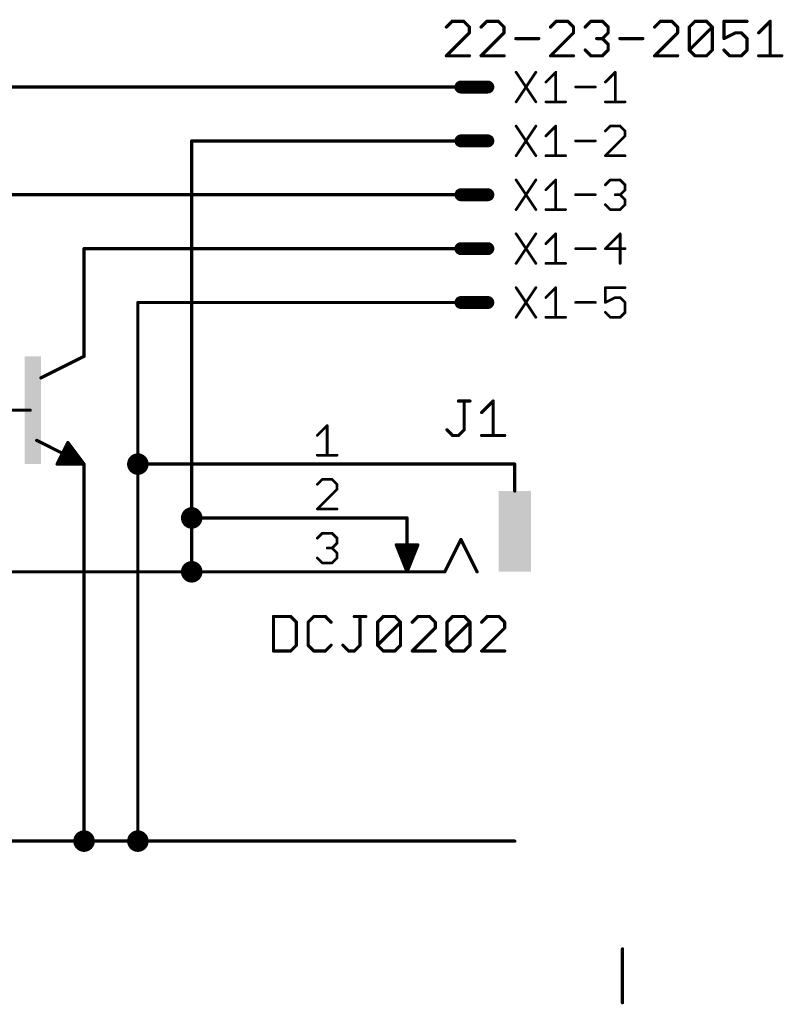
# Model space of a CAD drawing. Extents: x -195 to 102, y 51 to 111.
# Tile 15 of 15: x 66 to 102, y 51 to 97. Entities that reach past the tile are written whole.
import ezdxf

# ---------------------------------------------------------------- set-up
doc = ezdxf.new("R2010")
doc.units = 0
for name, color, linetype in [('91', 94, 'CONTINUOUS'), ('94', 14, 'CONTINUOUS'), ('95', 250, 'CONTINUOUS'), ('96', 250, 'CONTINUOUS')]:
    doc.layers.add(name, color=color, linetype=linetype)

# ---------------------------------------------------------------- blocks, each defined once
blk = doc.blocks.new('RECT')
blk.add_solid([(-0.5, -0.5), (0.5, -0.5), (-0.5, 0.5), (0.5, 0.5)])

msp = doc.modelspace()

# ---------------------------------------------------------------- linework, layer by layer
at = {"layer": '91', "const_width": 0.1524}
for points in [[(60.96, 93.98), (83.82, 93.98)], [(73.66, 73.66), (73.66, 91.44)], [(73.66, 91.44), (83.82, 91.44)], [(20.32, 88.9), (83.82, 88.9)], [(83.82, 86.36), (68.58, 86.36)], [(68.58, 86.36), (68.58, 83.82)], [(83.82, 83.82), (71.12, 83.82)], [(71.12, 83.82), (71.12, 76.2)], [(78.74, 76.2), (71.12, 76.2)], [(71.12, 76.2), (71.12, 58.42)], [(68.58, 73.66), (68.58, 58.42)], [(73.66, 71.12), (73.66, 73.66)], [(78.74, 73.66), (73.66, 73.66)], [(48.26, 71.12), (73.66, 71.12)], [(78.74, 71.12), (73.66, 71.12)], [(48.26, 58.42), (71.12, 58.42)], [(71.12, 58.42), (88.9, 58.42)], [(93.98, 50.8), (93.98, 53.34)]]:
    msp.add_lwpolyline(points, dxfattribs=at)
at = {"layer": '91'}
for points, const_width in [([(83.82, 93.9419, 1), (83.82, 94.0181)], 0.0762), ([(73.6981, 91.44, 1), (73.6219, 91.44)], 0.0762), ([(73.66, 91.4781, 1), (73.66, 91.4019)], 0.0762), ([(83.82, 91.4019, 1), (83.82, 91.4781)], 0.0762), ([(83.82, 88.8619, 1), (83.82, 88.9381)], 0.0762), ([(68.58, 86.3981, 1), (68.58, 86.3219)], 0.0762), ([(68.6181, 86.36, 1), (68.5419, 86.36)], 0.0762), ([(83.82, 86.3219, 1), (83.82, 86.3981)], 0.0762), ([(68.5419, 83.82, 1), (68.6181, 83.82)], 0.0762), ([(71.12, 83.8581, 1), (71.12, 83.7819)], 0.0762), ([(71.1581, 83.82, 1), (71.0819, 83.82)], 0.0762), ([(83.82, 83.7819, 1), (83.82, 83.8581)], 0.0762), ([(71.12, 75.946, 1), (71.12, 76.454, 1), (71.12, 75.946)], 0.508), ([(71.12, 76.2381, 1), (71.12, 76.1619)], 0.0762), ([(71.1581, 76.2, 1), (71.0819, 76.2)], 0.0762), ([(71.0819, 76.2, 1), (71.1581, 76.2)], 0.0762), ([(78.74, 76.1619, 1), (78.74, 76.2381)], 0.0762), ([(73.66, 73.406, 1), (73.66, 73.914, 1), (73.66, 73.406)], 0.508), ([(68.6181, 73.66, 1), (68.5419, 73.66)], 0.0762), ([(73.6981, 73.66, 1), (73.6219, 73.66)], 0.0762), ([(73.66, 73.6981, 1), (73.66, 73.6219)], 0.0762), ([(73.6219, 73.66, 1), (73.6981, 73.66)], 0.0762), ([(78.74, 73.6219, 1), (78.74, 73.6981)], 0.0762), ([(73.66, 70.866, 1), (73.66, 71.374, 1), (73.66, 70.866)], 0.508), ([(73.66, 71.1581, 1), (73.66, 71.0819)], 0.0762), ([(73.6219, 71.12, 1), (73.6981, 71.12)], 0.0762), ([(73.66, 71.0819, 1), (73.66, 71.1581)], 0.0762), ([(78.74, 71.0819, 1), (78.74, 71.1581)], 0.0762), ([(68.58, 58.166, 1), (68.58, 58.674, 1), (68.58, 58.166)], 0.508), ([(71.12, 58.166, 1), (71.12, 58.674, 1), (71.12, 58.166)], 0.508), ([(68.5419, 58.42, 1), (68.6181, 58.42)], 0.0762), ([(71.12, 58.4581, 1), (71.12, 58.3819)], 0.0762), ([(71.0819, 58.42, 1), (71.1581, 58.42)], 0.0762), ([(71.12, 58.3819, 1), (71.12, 58.4581)], 0.0762), ([(88.9, 58.3819, 1), (88.9, 58.4581)], 0.0762), ([(94.0181, 53.34, 1), (93.9419, 53.34)], 0.0762), ([(93.9419, 50.8, 1), (94.0181, 50.8)], 0.0762)]:
    msp.add_lwpolyline(points, format="xyb", dxfattribs=dict(at, const_width=const_width))
at = {"layer": '94'}
for points, const_width in [([(87.63, 93.98), (86.36, 93.98)], 0.6096), ([(83.82, 93.98), (86.36, 93.98)], 0.1524), ([(83.82, 91.44), (86.36, 91.44)], 0.1524), ([(87.63, 91.44), (86.36, 91.44)], 0.6096), ([(87.63, 88.9), (86.36, 88.9)], 0.6096), ([(83.82, 88.9), (86.36, 88.9)], 0.1524), ([(83.82, 86.36), (86.36, 86.36)], 0.1524), ([(87.63, 86.36), (86.36, 86.36)], 0.6096), ([(87.63, 83.82), (86.36, 83.82)], 0.6096), ([(68.58, 83.82), (68.58, 81.28)], 0.1524), ([(83.82, 83.82), (86.36, 83.82)], 0.1524), ([(68.58, 81.28), (66.548, 80.264)], 0.1524), ([(63.5, 78.74), (66.04, 78.74)], 0.1524), ([(67.58, 76.7), (66.348, 77.316)], 0.1524), ([(67.31, 76.2), (67.818, 77.216)], 0.1524), ([(67.818, 76.962), (67.564, 76.454)], 0.254), ([(68.326, 76.327), (67.818, 76.962)], 0.254), ([(67.818, 77.216), (68.58, 76.2)], 0.1524), ([(67.945, 76.454), (67.818, 76.708)], 0.254), ([(68.58, 76.2), (67.31, 76.2)], 0.1524), ([(67.564, 76.454), (67.945, 76.454)], 0.254), ([(67.564, 76.327), (68.326, 76.327)], 0.254), ([(68.58, 73.66), (68.58, 76.2)], 0.1524), ([(78.74, 76.2), (81.28, 76.2)], 0.1524), ([(81.28, 76.2), (88.9, 76.2)], 0.1524), ([(88.9, 76.2), (88.9, 74.93)], 0.1524), ([(78.74, 73.66), (81.28, 73.66)], 0.1524), ([(81.28, 73.66), (83.82, 73.66)], 0.1524), ([(83.82, 73.66), (83.82, 71.12)], 0.1524), ([(84.328, 72.39), (83.312, 72.39)], 0.1524), ([(83.312, 72.39), (83.82, 71.12)], 0.1524), ([(83.82, 71.12), (84.328, 72.39)], 0.1524), ([(85.598, 71.12), (86.36, 72.644)], 0.1524), ([(86.36, 72.644), (87.122, 71.12)], 0.1524), ([(84.2874, 72.2884), (83.3526, 72.2884)], 0.1524), ([(84.2264, 72.136), (83.4136, 72.136)], 0.1524), ([(84.1654, 71.9836), (83.4746, 71.9836)], 0.1524), ([(84.1045, 71.8312), (83.5355, 71.8312)], 0.1524), ([(84.0435, 71.6788), (83.5965, 71.6788)], 0.1524), ([(83.9826, 71.5264), (83.6574, 71.5264)], 0.1524), ([(78.74, 71.12), (81.28, 71.12)], 0.1524), ([(81.28, 71.12), (83.82, 71.12)], 0.1524), ([(83.9216, 71.374), (83.7184, 71.374)], 0.1524), ([(83.8606, 71.2216), (83.7794, 71.2216)], 0.1524), ([(83.82, 71.12), (85.598, 71.12)], 0.1524)]:
    msp.add_lwpolyline(points, dxfattribs=dict(at, const_width=const_width))
for points, const_width in [([(86.36, 94.1324, 1), (86.36, 93.8276)], 0.3048), ([(87.63, 93.8276, 1), (87.63, 94.1324)], 0.3048), ([(83.82, 94.0181, 1), (83.82, 93.9419)], 0.0762), ([(86.36, 93.9419, 1), (86.36, 94.0181)], 0.0762), ([(83.82, 91.4781, 1), (83.82, 91.4019)], 0.0762), ([(86.36, 91.5924, 1), (86.36, 91.2876)], 0.3048), ([(86.36, 91.4019, 1), (86.36, 91.4781)], 0.0762), ([(87.63, 91.2876, 1), (87.63, 91.5924)], 0.3048), ([(86.36, 89.0524, 1), (86.36, 88.7476)], 0.3048), ([(87.63, 88.7476, 1), (87.63, 89.0524)], 0.3048), ([(83.82, 88.9381, 1), (83.82, 88.8619)], 0.0762), ([(86.36, 88.8619, 1), (86.36, 88.9381)], 0.0762), ([(83.82, 86.3981, 1), (83.82, 86.3219)], 0.0762), ([(86.36, 86.5124, 1), (86.36, 86.2076)], 0.3048), ([(86.36, 86.3219, 1), (86.36, 86.3981)], 0.0762), ([(87.63, 86.2076, 1), (87.63, 86.5124)], 0.3048), ([(86.36, 83.9724, 1), (86.36, 83.6676)], 0.3048), ([(87.63, 83.6676, 1), (87.63, 83.9724)], 0.3048), ([(68.6181, 83.82, 1), (68.5419, 83.82)], 0.0762), ([(83.82, 83.8581, 1), (83.82, 83.7819)], 0.0762), ([(86.36, 83.7819, 1), (86.36, 83.8581)], 0.0762), ([(68.5419, 81.28, 1), (68.6181, 81.28)], 0.0762), ([(68.597, 81.2459, 1), (68.563, 81.3141)], 0.0762), ([(66.531, 80.2981, 1), (66.565, 80.2299)], 0.0762), ([(66.04, 78.7019, 1), (66.04, 78.7781)], 0.0762), ([(66.365, 77.3501, 1), (66.331, 77.2819)], 0.0762), ([(67.8676, 77.0017, 1), (67.7684, 76.9223)], 0.127), ([(67.8748, 76.9336, 1), (67.7612, 76.9904)], 0.127), ([(67.8485, 77.2389, 1), (67.7875, 77.1931)], 0.0762), ([(67.8521, 77.199, 1), (67.7839, 77.233)], 0.0762), ([(67.563, 76.6659, 1), (67.597, 76.7341)], 0.0762), ([(67.8748, 76.7364, 1), (67.7612, 76.6796)], 0.127), ([(67.31, 76.2381, 1), (67.31, 76.1619)], 0.0762), ([(67.2759, 76.217, 1), (67.3441, 76.183)], 0.0762), ([(67.564, 76.5175, 1), (67.564, 76.3905)], 0.127), ([(67.5072, 76.4824, 1), (67.6208, 76.4256)], 0.127), ([(67.564, 76.3905, 1), (67.564, 76.2635)], 0.127), ([(67.8882, 76.4256, 1), (68.0018, 76.4824)], 0.127), ([(67.945, 76.3905, 1), (67.945, 76.5175)], 0.127), ([(68.2764, 76.2873, 1), (68.3756, 76.3667)], 0.127), ([(68.326, 76.2635, 1), (68.326, 76.3905)], 0.127), ([(68.6181, 76.2, 1), (68.5419, 76.2)], 0.0762), ([(68.5495, 76.1771, 1), (68.6105, 76.2229)], 0.0762), ([(68.58, 76.1619, 1), (68.58, 76.2381)], 0.0762), ([(78.74, 76.2381, 1), (78.74, 76.1619)], 0.0762), ([(81.28, 76.2381, 1), (81.28, 76.1619)], 0.0762), ([(81.28, 76.1619, 1), (81.28, 76.2381)], 0.0762), ([(88.9381, 76.2, 1), (88.8619, 76.2)], 0.0762), ([(88.9, 76.1619, 1), (88.9, 76.2381)], 0.0762), ([(88.8619, 74.93, 1), (88.9381, 74.93)], 0.0762), ([(68.5419, 73.66, 1), (68.6181, 73.66)], 0.0762), ([(78.74, 73.6981, 1), (78.74, 73.6219)], 0.0762), ([(81.28, 73.6981, 1), (81.28, 73.6219)], 0.0762), ([(81.28, 73.6219, 1), (81.28, 73.6981)], 0.0762), ([(83.8581, 73.66, 1), (83.7819, 73.66)], 0.0762), ([(83.82, 73.6219, 1), (83.82, 73.6981)], 0.0762), ([(83.312, 72.4281, 1), (83.312, 72.3519)], 0.0762), ([(83.3474, 72.4041, 1), (83.2766, 72.3759)], 0.0762), ([(84.3634, 72.3759, 1), (84.2926, 72.4041)], 0.0762), ([(84.328, 72.3519, 1), (84.328, 72.4281)], 0.0762), ([(86.3941, 72.661, 1), (86.3259, 72.627)], 0.0762), ([(86.3941, 72.627, 1), (86.3259, 72.661)], 0.0762), ([(83.3526, 72.3265, 1), (83.3526, 72.2503)], 0.0762), ([(83.4136, 72.1741, 1), (83.4136, 72.0979)], 0.0762), ([(83.4746, 72.0217, 1), (83.4746, 71.9455)], 0.0762), ([(84.1654, 71.9455, 1), (84.1654, 72.0217)], 0.0762), ([(84.2264, 72.0979, 1), (84.2264, 72.1741)], 0.0762), ([(84.2874, 72.2503, 1), (84.2874, 72.3265)], 0.0762), ([(83.5355, 71.8693, 1), (83.5355, 71.7931)], 0.0762), ([(83.5965, 71.7169, 1), (83.5965, 71.6407)], 0.0762), ([(83.6574, 71.5645, 1), (83.6574, 71.4883)], 0.0762), ([(83.9826, 71.4883, 1), (83.9826, 71.5645)], 0.0762), ([(84.0435, 71.6407, 1), (84.0435, 71.7169)], 0.0762), ([(84.1045, 71.7931, 1), (84.1045, 71.8693)], 0.0762), ([(78.74, 71.1581, 1), (78.74, 71.0819)], 0.0762), ([(81.28, 71.1581, 1), (81.28, 71.0819)], 0.0762), ([(81.28, 71.0819, 1), (81.28, 71.1581)], 0.0762), ([(83.7184, 71.4121, 1), (83.7184, 71.3359)], 0.0762), ([(83.7794, 71.2597, 1), (83.7794, 71.1835)], 0.0762), ([(83.82, 71.1581, 1), (83.82, 71.0819)], 0.0762), ([(83.7846, 71.1341, 1), (83.8554, 71.1059)], 0.0762), ([(83.7819, 71.12, 1), (83.8581, 71.12)], 0.0762), ([(83.7846, 71.1059, 1), (83.8554, 71.1341)], 0.0762), ([(83.82, 71.0819, 1), (83.82, 71.1581)], 0.0762), ([(83.8606, 71.1835, 1), (83.8606, 71.2597)], 0.0762), ([(83.9216, 71.3359, 1), (83.9216, 71.4121)], 0.0762), ([(85.5639, 71.137, 1), (85.6321, 71.103)], 0.0762), ([(85.598, 71.0819, 1), (85.598, 71.1581)], 0.0762), ([(87.0879, 71.103, 1), (87.1561, 71.137)], 0.0762)]:
    msp.add_lwpolyline(points, format="xyb", dxfattribs=dict(at, const_width=const_width))
at = {"layer": '95'}
for points, const_width in [([(88.9635, 94.6797), (89.8956, 93.2815)], 0.127), ([(89.8956, 94.6797), (88.9635, 93.2815)], 0.127), ([(90.3668, 94.2136), (90.8328, 94.6797)], 0.127), ([(90.8328, 94.6797), (90.8328, 93.2815)], 0.127), ([(93.1733, 94.2136), (93.6394, 94.6797)], 0.127), ([(93.6394, 94.6797), (93.6394, 93.2815)], 0.127), ([(91.7701, 93.9806), (92.7022, 93.9806)], 0.127), ([(90.3668, 93.2815), (91.2989, 93.2815)], 0.127), ([(93.1733, 93.2815), (94.1055, 93.2815)], 0.127), ([(88.9635, 92.1397), (89.8956, 90.7415)], 0.127), ([(89.8956, 92.1397), (88.9635, 90.7415)], 0.127), ([(90.3668, 91.6736), (90.8328, 92.1397)], 0.127), ([(90.8328, 92.1397), (90.8328, 90.7415)], 0.127), ([(93.4064, 92.1397), (93.1733, 91.9067)], 0.127), ([(93.8724, 92.1397), (93.4064, 92.1397)], 0.127), ([(94.1055, 91.9067), (93.8724, 92.1397)], 0.127), ([(94.1055, 91.6736), (94.1055, 91.9067)], 0.127), ([(91.7701, 91.4406), (92.7022, 91.4406)], 0.127), ([(93.1733, 90.7415), (94.1055, 91.6736)], 0.127), ([(90.3668, 90.7415), (91.2989, 90.7415)], 0.127), ([(94.1055, 90.7415), (93.1733, 90.7415)], 0.127), ([(88.9635, 89.5997), (89.8956, 88.2015)], 0.127), ([(89.8956, 89.5997), (88.9635, 88.2015)], 0.127), ([(90.3668, 89.1336), (90.8328, 89.5997)], 0.127), ([(90.8328, 89.5997), (90.8328, 88.2015)], 0.127), ([(93.1733, 89.3667), (93.4064, 89.5997)], 0.127), ([(93.4064, 89.5997), (93.8724, 89.5997)], 0.127), ([(93.8724, 89.5997), (94.1055, 89.3667)], 0.127), ([(94.1055, 89.1336), (93.8724, 88.9006)], 0.127), ([(94.1055, 89.3667), (94.1055, 89.1336)], 0.127), ([(91.7701, 88.9006), (92.7022, 88.9006)], 0.127), ([(93.8724, 88.9006), (93.6394, 88.9006)], 0.127), ([(93.8724, 88.9006), (94.1055, 88.6676)], 0.127), ([(94.1055, 88.6676), (94.1055, 88.4345)], 0.127), ([(90.3668, 88.2015), (91.2989, 88.2015)], 0.127), ([(93.4064, 88.2015), (93.1733, 88.4345)], 0.127), ([(93.8724, 88.2015), (93.4064, 88.2015)], 0.127), ([(94.1055, 88.4345), (93.8724, 88.2015)], 0.127), ([(88.9635, 87.0597), (89.8956, 85.6615)], 0.127), ([(89.8956, 87.0597), (88.9635, 85.6615)], 0.127), ([(90.3668, 86.5936), (90.8328, 87.0597)], 0.127), ([(90.8328, 87.0597), (90.8328, 85.6615)], 0.127), ([(93.8724, 87.0597), (93.1733, 86.3606)], 0.127), ([(93.8724, 85.6615), (93.8724, 87.0597)], 0.127), ([(91.7701, 86.3606), (92.7022, 86.3606)], 0.127), ([(93.1733, 86.3606), (94.1055, 86.3606)], 0.127), ([(90.3668, 85.6615), (91.2989, 85.6615)], 0.127), ([(88.9635, 84.5197), (89.8956, 83.1215)], 0.127), ([(89.8956, 84.5197), (88.9635, 83.1215)], 0.127), ([(90.3668, 84.0536), (90.8328, 84.5197)], 0.127), ([(90.8328, 84.5197), (90.8328, 83.1215)], 0.127), ([(94.1055, 84.5197), (93.1733, 84.5197)], 0.127), ([(93.1733, 84.5197), (93.1733, 83.8206)], 0.127), ([(93.1733, 83.8206), (93.6394, 84.0536)], 0.127), ([(93.6394, 84.0536), (93.8724, 84.0536)], 0.127), ([(93.8724, 84.0536), (94.1055, 83.8206)], 0.127), ([(91.7701, 83.8206), (92.7022, 83.8206)], 0.127), ([(94.1055, 83.8206), (94.1055, 83.3545)], 0.127), ([(90.3668, 83.1215), (91.2989, 83.1215)], 0.127), ([(93.4064, 83.1215), (93.1733, 83.3545)], 0.127), ([(93.8724, 83.1215), (93.4064, 83.1215)], 0.127), ([(94.1055, 83.3545), (93.8724, 83.1215)], 0.127), ([(86.2442, 79.1732), (86.7865, 79.1732)], 0.1524), ([(86.5154, 77.8174), (86.5154, 79.1732)], 0.1524), ([(87.339, 78.6309), (87.8814, 79.1732)], 0.1524), ([(87.8814, 79.1732), (87.8814, 77.5462)], 0.1524), ([(79.5846, 77.5512), (80.0507, 78.0173)], 0.127), ([(80.0507, 78.0173), (80.0507, 76.6191)], 0.127), ([(85.7019, 77.8174), (85.973, 77.5462)], 0.1524), ([(85.973, 77.5462), (86.2442, 77.5462)], 0.1524), ([(86.2442, 77.5462), (86.5154, 77.8174)], 0.1524), ([(87.339, 77.5462), (88.4237, 77.5462)], 0.1524), ([(79.5846, 76.6191), (80.5168, 76.6191)], 0.127), ([(79.8177, 75.4773), (79.5846, 75.2443)], 0.127), ([(80.2837, 75.4773), (79.8177, 75.4773)], 0.127), ([(80.5168, 75.2443), (80.2837, 75.4773)], 0.127), ([(80.5168, 75.0112), (80.5168, 75.2443)], 0.127), ([(79.5846, 74.0791), (80.5168, 75.0112)], 0.127), ([(80.5168, 74.0791), (79.5846, 74.0791)], 0.127), ([(79.5846, 72.7043), (79.8177, 72.9373)], 0.127), ([(79.8177, 72.9373), (80.2837, 72.9373)], 0.127), ([(80.2837, 72.9373), (80.5168, 72.7043)], 0.127), ([(80.5168, 72.4712), (80.2837, 72.2382)], 0.127), ([(80.5168, 72.7043), (80.5168, 72.4712)], 0.127), ([(80.2837, 72.2382), (80.0507, 72.2382)], 0.127), ([(80.2837, 72.2382), (80.5168, 72.0052)], 0.127), ([(80.5168, 72.0052), (80.5168, 71.7721)], 0.127), ([(79.8177, 71.5391), (79.5846, 71.7721)], 0.127), ([(80.2837, 71.5391), (79.8177, 71.5391)], 0.127), ([(80.5168, 71.7721), (80.2837, 71.5391)], 0.127)]:
    msp.add_lwpolyline(points, dxfattribs=dict(at, const_width=const_width))
for points, const_width in [([(88.9899, 94.6973, 1), (88.9371, 94.6621)], 0.0635), ([(89.922, 94.6621, 1), (89.8692, 94.6973)], 0.0635), ([(90.8646, 94.6797, 1), (90.8011, 94.6797)], 0.0635), ([(90.8553, 94.6572, 1), (90.8104, 94.7021)], 0.0635), ([(93.6711, 94.6797, 1), (93.6076, 94.6797)], 0.0635), ([(93.6618, 94.6572, 1), (93.6169, 94.7021)], 0.0635), ([(90.3443, 94.2361, 1), (90.3892, 94.1912)], 0.0635), ([(93.1509, 94.2361, 1), (93.1958, 94.1912)], 0.0635), ([(91.7701, 94.0123, 1), (91.7701, 93.9488)], 0.0635), ([(92.7022, 93.9488, 1), (92.7022, 94.0123)], 0.0635), ([(88.9371, 93.2991, 1), (88.9899, 93.2639)], 0.0635), ([(89.8692, 93.2639, 1), (89.922, 93.2991)], 0.0635), ([(90.3668, 93.3133, 1), (90.3668, 93.2498)], 0.0635), ([(91.2989, 93.2498, 1), (91.2989, 93.3133)], 0.0635), ([(93.1733, 93.3133, 1), (93.1733, 93.2498)], 0.0635), ([(94.1055, 93.2498, 1), (94.1055, 93.3133)], 0.0635), ([(90.8011, 93.2815, 1), (90.8646, 93.2815)], 0.0635), ([(93.6076, 93.2815, 1), (93.6711, 93.2815)], 0.0635), ([(88.9899, 92.1573, 1), (88.9371, 92.1221)], 0.0635), ([(89.922, 92.1221, 1), (89.8692, 92.1573)], 0.0635), ([(90.8646, 92.1397, 1), (90.8011, 92.1397)], 0.0635), ([(90.8553, 92.1172, 1), (90.8104, 92.1621)], 0.0635), ([(93.1509, 91.9291, 1), (93.1958, 91.8842)], 0.0635), ([(93.4064, 92.1714, 1), (93.4064, 92.1079)], 0.0635), ([(93.4288, 92.1172, 1), (93.3839, 92.1621)], 0.0635), ([(93.8949, 92.1621, 1), (93.85, 92.1172)], 0.0635), ([(93.8724, 92.1079, 1), (93.8724, 92.1714)], 0.0635), ([(94.1372, 91.9067, 1), (94.0737, 91.9067)], 0.0635), ([(94.083, 91.8842, 1), (94.1279, 91.9291)], 0.0635), ([(90.3443, 91.6961, 1), (90.3892, 91.6512)], 0.0635), ([(91.7701, 91.4723, 1), (91.7701, 91.4088)], 0.0635), ([(92.7022, 91.4088, 1), (92.7022, 91.4723)], 0.0635), ([(94.0737, 91.6736, 1), (94.1372, 91.6736)], 0.0635), ([(94.1279, 91.6512, 1), (94.083, 91.6961)], 0.0635), ([(88.9371, 90.7591, 1), (88.9899, 90.7239)], 0.0635), ([(89.8692, 90.7239, 1), (89.922, 90.7591)], 0.0635), ([(90.3668, 90.7733, 1), (90.3668, 90.7097)], 0.0635), ([(90.8011, 90.7415, 1), (90.8646, 90.7415)], 0.0635), ([(91.2989, 90.7097, 1), (91.2989, 90.7733)], 0.0635), ([(93.1733, 90.7733, 1), (93.1733, 90.7097)], 0.0635), ([(93.1509, 90.764, 1), (93.1958, 90.719)], 0.0635), ([(94.1055, 90.7097, 1), (94.1055, 90.7733)], 0.0635), ([(88.9899, 89.6173, 1), (88.9371, 89.5821)], 0.0635), ([(89.922, 89.5821, 1), (89.8692, 89.6173)], 0.0635), ([(90.8646, 89.5997, 1), (90.8011, 89.5997)], 0.0635), ([(90.8553, 89.5772, 1), (90.8104, 89.6221)], 0.0635), ([(93.4064, 89.6314, 1), (93.4064, 89.5679)], 0.0635), ([(93.4288, 89.5772, 1), (93.3839, 89.6221)], 0.0635), ([(93.8949, 89.6221, 1), (93.85, 89.5772)], 0.0635), ([(93.8724, 89.5679, 1), (93.8724, 89.6314)], 0.0635), ([(90.3443, 89.1561, 1), (90.3892, 89.1112)], 0.0635), ([(93.1509, 89.3891, 1), (93.1958, 89.3442)], 0.0635), ([(94.1372, 89.3667, 1), (94.0737, 89.3667)], 0.0635), ([(94.0737, 89.1336, 1), (94.1372, 89.1336)], 0.0635), ([(94.083, 89.3442, 1), (94.1279, 89.3891)], 0.0635), ([(94.1279, 89.1112, 1), (94.083, 89.1561)], 0.0635), ([(91.7701, 88.9323, 1), (91.7701, 88.8688)], 0.0635), ([(92.7022, 88.8688, 1), (92.7022, 88.9323)], 0.0635), ([(93.6394, 88.9323, 1), (93.6394, 88.8688)], 0.0635), ([(93.8949, 88.923, 1), (93.85, 88.8781)], 0.0635), ([(93.85, 88.923, 1), (93.8949, 88.8781)], 0.0635), ([(93.8724, 88.8688, 1), (93.8724, 88.9323)], 0.0635), ([(94.1372, 88.6676, 1), (94.0737, 88.6676)], 0.0635), ([(94.083, 88.6451, 1), (94.1279, 88.69)], 0.0635), ([(88.9371, 88.2191, 1), (88.9899, 88.1839)], 0.0635), ([(89.8692, 88.1839, 1), (89.922, 88.2191)], 0.0635), ([(90.3668, 88.2333, 1), (90.3668, 88.1698)], 0.0635), ([(90.8011, 88.2015, 1), (90.8646, 88.2015)], 0.0635), ([(91.2989, 88.1698, 1), (91.2989, 88.2333)], 0.0635), ([(93.1958, 88.457, 1), (93.1509, 88.4121)], 0.0635), ([(93.4064, 88.2333, 1), (93.4064, 88.1698)], 0.0635), ([(93.3839, 88.179, 1), (93.4288, 88.224)], 0.0635), ([(93.85, 88.224, 1), (93.8949, 88.179)], 0.0635), ([(93.8724, 88.1698, 1), (93.8724, 88.2333)], 0.0635), ([(94.0737, 88.4345, 1), (94.1372, 88.4345)], 0.0635), ([(94.1279, 88.4121, 1), (94.083, 88.457)], 0.0635), ([(88.9899, 87.0773, 1), (88.9371, 87.0421)], 0.0635), ([(89.922, 87.0421, 1), (89.8692, 87.0773)], 0.0635), ([(90.8646, 87.0597, 1), (90.8011, 87.0597)], 0.0635), ([(90.8553, 87.0372, 1), (90.8104, 87.0821)], 0.0635), ([(93.9042, 87.0597, 1), (93.8407, 87.0597)], 0.0635), ([(93.8949, 87.0372, 1), (93.85, 87.0821)], 0.0635), ([(90.3443, 86.6161, 1), (90.3892, 86.5712)], 0.0635), ([(91.7701, 86.3923, 1), (91.7701, 86.3288)], 0.0635), ([(92.7022, 86.3288, 1), (92.7022, 86.3923)], 0.0635), ([(93.1733, 86.3923, 1), (93.1733, 86.3288)], 0.0635), ([(93.1509, 86.383, 1), (93.1958, 86.3381)], 0.0635), ([(94.1055, 86.3288, 1), (94.1055, 86.3923)], 0.0635), ([(88.9371, 85.6791, 1), (88.9899, 85.6439)], 0.0635), ([(89.8692, 85.6439, 1), (89.922, 85.6791)], 0.0635), ([(90.3668, 85.6933, 1), (90.3668, 85.6298)], 0.0635), ([(90.8011, 85.6615, 1), (90.8646, 85.6615)], 0.0635), ([(91.2989, 85.6298, 1), (91.2989, 85.6933)], 0.0635), ([(93.8407, 85.6615, 1), (93.9042, 85.6615)], 0.0635), ([(88.9899, 84.5373, 1), (88.9371, 84.5021)], 0.0635), ([(89.922, 84.5021, 1), (89.8692, 84.5373)], 0.0635), ([(90.8646, 84.5197, 1), (90.8011, 84.5197)], 0.0635), ([(90.8553, 84.4972, 1), (90.8104, 84.5421)], 0.0635), ([(93.1733, 84.5514, 1), (93.1733, 84.4879)], 0.0635), ([(93.2051, 84.5197, 1), (93.1416, 84.5197)], 0.0635), ([(94.1055, 84.4879, 1), (94.1055, 84.5514)], 0.0635), ([(90.3443, 84.0761, 1), (90.3892, 84.0312)], 0.0635), ([(93.6394, 84.0854, 1), (93.6394, 84.0219)], 0.0635), ([(93.6536, 84.0252, 1), (93.6252, 84.082)], 0.0635), ([(93.8949, 84.0761, 1), (93.85, 84.0312)], 0.0635), ([(93.8724, 84.0219, 1), (93.8724, 84.0854)], 0.0635), ([(91.7701, 83.8523, 1), (91.7701, 83.7888)], 0.0635), ([(92.7022, 83.7888, 1), (92.7022, 83.8523)], 0.0635), ([(93.1591, 83.849, 1), (93.1875, 83.7922)], 0.0635), ([(93.1416, 83.8206, 1), (93.2051, 83.8206)], 0.0635), ([(94.1372, 83.8206, 1), (94.0737, 83.8206)], 0.0635), ([(94.083, 83.7981, 1), (94.1279, 83.843)], 0.0635), ([(88.9371, 83.1391, 1), (88.9899, 83.1039)], 0.0635), ([(89.8692, 83.1039, 1), (89.922, 83.1391)], 0.0635), ([(90.3668, 83.1532, 1), (90.3668, 83.0897)], 0.0635), ([(90.8011, 83.1215, 1), (90.8646, 83.1215)], 0.0635), ([(91.2989, 83.0897, 1), (91.2989, 83.1532)], 0.0635), ([(93.1958, 83.377, 1), (93.1509, 83.3321)], 0.0635), ([(93.4064, 83.1532, 1), (93.4064, 83.0897)], 0.0635), ([(93.3839, 83.099, 1), (93.4288, 83.144)], 0.0635), ([(93.85, 83.144, 1), (93.8949, 83.099)], 0.0635), ([(93.8724, 83.0897, 1), (93.8724, 83.1532)], 0.0635), ([(94.0737, 83.3545, 1), (94.1372, 83.3545)], 0.0635), ([(94.1279, 83.3321, 1), (94.083, 83.377)], 0.0635), ([(86.2442, 79.2113, 1), (86.2442, 79.1351)], 0.0762), ([(86.5535, 79.1732, 1), (86.4773, 79.1732)], 0.0762), ([(86.7865, 79.1351, 1), (86.7865, 79.2113)], 0.0762), ([(87.9195, 79.1732, 1), (87.8433, 79.1732)], 0.0762), ([(87.9083, 79.1462, 1), (87.8544, 79.2001)], 0.0762), ([(87.3121, 78.6578, 1), (87.366, 78.6039)], 0.0762), ([(80.0824, 78.0173, 1), (80.0189, 78.0173)], 0.0635), ([(80.0731, 77.9948, 1), (80.0282, 78.0397)], 0.0635), ([(79.5622, 77.5737, 1), (79.6071, 77.5288)], 0.0635), ([(85.7288, 77.8443, 1), (85.6749, 77.7904)], 0.0762), ([(85.973, 77.5843, 1), (85.973, 77.5081)], 0.0762), ([(85.9461, 77.5193, 1), (86, 77.5731)], 0.0762), ([(86.2173, 77.5731, 1), (86.2712, 77.5193)], 0.0762), ([(86.2442, 77.5081, 1), (86.2442, 77.5843)], 0.0762), ([(86.4773, 77.8174, 1), (86.5535, 77.8174)], 0.0762), ([(86.5423, 77.7904, 1), (86.4884, 77.8443)], 0.0762), ([(87.339, 77.5843, 1), (87.339, 77.5081)], 0.0762), ([(87.8433, 77.5462, 1), (87.9195, 77.5462)], 0.0762), ([(88.4237, 77.5081, 1), (88.4237, 77.5843)], 0.0762), ([(79.5846, 76.6509, 1), (79.5846, 76.5874)], 0.0635), ([(80.0189, 76.6191, 1), (80.0824, 76.6191)], 0.0635), ([(80.5168, 76.5874, 1), (80.5168, 76.6509)], 0.0635), ([(79.5622, 75.2667, 1), (79.6071, 75.2218)], 0.0635), ([(79.8177, 75.509, 1), (79.8177, 75.4455)], 0.0635), ([(79.8401, 75.4548, 1), (79.7952, 75.4997)], 0.0635), ([(80.3062, 75.4997, 1), (80.2613, 75.4548)], 0.0635), ([(80.2837, 75.4455, 1), (80.2837, 75.509)], 0.0635), ([(80.5485, 75.2443, 1), (80.485, 75.2443)], 0.0635), ([(80.4943, 75.2218, 1), (80.5392, 75.2667)], 0.0635), ([(80.485, 75.0112, 1), (80.5485, 75.0112)], 0.0635), ([(80.5392, 74.9888, 1), (80.4943, 75.0337)], 0.0635), ([(79.5846, 74.1108, 1), (79.5846, 74.0473)], 0.0635), ([(79.5622, 74.1016, 1), (79.6071, 74.0566)], 0.0635), ([(80.5168, 74.0473, 1), (80.5168, 74.1108)], 0.0635), ([(79.8177, 72.969, 1), (79.8177, 72.9055)], 0.0635), ([(79.8401, 72.9148, 1), (79.7952, 72.9597)], 0.0635), ([(80.3062, 72.9597, 1), (80.2613, 72.9148)], 0.0635), ([(80.2837, 72.9055, 1), (80.2837, 72.969)], 0.0635), ([(79.5622, 72.7267, 1), (79.6071, 72.6818)], 0.0635), ([(80.5485, 72.7043, 1), (80.485, 72.7043)], 0.0635), ([(80.485, 72.4712, 1), (80.5485, 72.4712)], 0.0635), ([(80.4943, 72.6818, 1), (80.5392, 72.7267)], 0.0635), ([(80.5392, 72.4488, 1), (80.4943, 72.4937)], 0.0635), ([(80.0507, 72.2699, 1), (80.0507, 72.2064)], 0.0635), ([(80.3062, 72.2606, 1), (80.2613, 72.2157)], 0.0635), ([(80.2613, 72.2606, 1), (80.3062, 72.2157)], 0.0635), ([(80.2837, 72.2064, 1), (80.2837, 72.2699)], 0.0635), ([(80.5485, 72.0052, 1), (80.485, 72.0052)], 0.0635), ([(80.4943, 71.9827, 1), (80.5392, 72.0276)], 0.0635), ([(79.6071, 71.7946, 1), (79.5622, 71.7497)], 0.0635), ([(79.8177, 71.5709, 1), (79.8177, 71.5074)], 0.0635), ([(79.7952, 71.5166, 1), (79.8401, 71.5616)], 0.0635), ([(80.2613, 71.5616, 1), (80.3062, 71.5166)], 0.0635), ([(80.2837, 71.5074, 1), (80.2837, 71.5709)], 0.0635), ([(80.485, 71.7721, 1), (80.5485, 71.7721)], 0.0635), ([(80.5392, 71.7497, 1), (80.4943, 71.7946)], 0.0635)]:
    msp.add_lwpolyline(points, format="xyb", dxfattribs=dict(at, const_width=const_width))
at = {"layer": '96', "const_width": 0.1524}
for points in [[(85.9454, 97.0802), (85.6742, 96.809)], [(86.4877, 97.0802), (85.9454, 97.0802)], [(86.7589, 96.809), (86.4877, 97.0802)], [(87.5825, 97.0802), (87.3114, 96.809)], [(88.1249, 97.0802), (87.5825, 97.0802)], [(88.396, 96.809), (88.1249, 97.0802)], [(90.8568, 97.0802), (90.5857, 96.809)], [(91.3992, 97.0802), (90.8568, 97.0802)], [(91.6703, 96.809), (91.3992, 97.0802)], [(92.2228, 96.809), (92.494, 97.0802)], [(92.494, 97.0802), (93.0363, 97.0802)], [(93.0363, 97.0802), (93.3075, 96.809)], [(95.7683, 97.0802), (95.4971, 96.809)], [(96.3106, 97.0802), (95.7683, 97.0802)], [(96.5818, 96.809), (96.3106, 97.0802)], [(97.1343, 96.809), (97.4055, 97.0802)], [(97.4055, 97.0802), (97.9478, 97.0802)], [(97.9478, 97.0802), (98.219, 96.809)], [(99.8561, 97.0802), (98.7715, 97.0802)], [(98.7715, 97.0802), (98.7715, 96.2667)], [(100.4086, 96.5379), (100.9509, 97.0802)], [(100.9509, 97.0802), (100.9509, 95.4532)], [(85.6742, 95.4532), (86.7589, 96.5379)], [(86.7589, 96.5379), (86.7589, 96.809)], [(87.3114, 95.4532), (88.396, 96.5379)], [(88.396, 96.5379), (88.396, 96.809)], [(90.5857, 95.4532), (91.6703, 96.5379)], [(91.6703, 96.5379), (91.6703, 96.809)], [(93.3075, 96.5379), (93.0363, 96.2667)], [(93.3075, 96.809), (93.3075, 96.5379)], [(95.4971, 95.4532), (96.5818, 96.5379)], [(96.5818, 96.5379), (96.5818, 96.809)], [(97.1343, 95.7244), (97.1343, 96.809)], [(97.1343, 95.7244), (98.219, 96.809)], [(98.219, 96.809), (98.219, 95.7244)], [(98.7715, 96.2667), (99.3138, 96.5379)], [(99.3138, 96.5379), (99.5849, 96.5379)], [(99.5849, 96.5379), (99.8561, 96.2667)], [(88.9485, 96.2667), (90.0332, 96.2667)], [(93.0363, 96.2667), (92.7652, 96.2667)], [(93.0363, 96.2667), (93.3075, 95.9955)], [(93.86, 96.2667), (94.9446, 96.2667)], [(99.8561, 96.2667), (99.8561, 95.7244)], [(92.494, 95.4532), (92.2228, 95.7244)], [(93.3075, 95.7244), (93.0363, 95.4532)], [(93.3075, 95.9955), (93.3075, 95.7244)], [(97.4055, 95.4532), (97.1343, 95.7244)], [(98.219, 95.7244), (97.9478, 95.4532)], [(99.0426, 95.4532), (98.7715, 95.7244)], [(99.8561, 95.7244), (99.5849, 95.4532)], [(86.7589, 95.4532), (85.6742, 95.4532)], [(88.396, 95.4532), (87.3114, 95.4532)], [(91.6703, 95.4532), (90.5857, 95.4532)], [(93.0363, 95.4532), (92.494, 95.4532)], [(96.5818, 95.4532), (95.4971, 95.4532)], [(97.9478, 95.4532), (97.4055, 95.4532)], [(99.5849, 95.4532), (99.0426, 95.4532)], [(100.4086, 95.4532), (101.4933, 95.4532)], [(77.5161, 69.0132), (77.5161, 67.3862)], [(78.3296, 69.0132), (77.5161, 69.0132)], [(78.6007, 68.742), (78.3296, 69.0132)], [(78.6007, 67.6574), (78.6007, 68.742)], [(79.4244, 69.0132), (79.1532, 68.742)], [(79.1532, 68.742), (79.1532, 67.6574)], [(79.9667, 69.0132), (79.4244, 69.0132)], [(80.2379, 68.742), (79.9667, 69.0132)], [(81.3327, 69.0132), (81.8751, 69.0132)], [(81.6039, 67.6574), (81.6039, 69.0132)], [(82.4276, 68.742), (82.6987, 69.0132)], [(82.4276, 67.6574), (82.4276, 68.742)], [(82.4276, 67.6574), (83.5122, 68.742)], [(82.6987, 69.0132), (83.2411, 69.0132)], [(83.2411, 69.0132), (83.5122, 68.742)], [(83.5122, 68.742), (83.5122, 67.6574)], [(84.3359, 69.0132), (84.0647, 68.742)], [(84.8782, 69.0132), (84.3359, 69.0132)], [(85.1494, 68.742), (84.8782, 69.0132)], [(85.1494, 68.4709), (85.1494, 68.742)], [(85.7019, 68.742), (85.973, 69.0132)], [(85.7019, 67.6574), (85.7019, 68.742)], [(85.7019, 67.6574), (86.7865, 68.742)], [(85.973, 69.0132), (86.5154, 69.0132)], [(86.5154, 69.0132), (86.7865, 68.742)], [(86.7865, 68.742), (86.7865, 67.6574)], [(87.6102, 69.0132), (87.339, 68.742)], [(88.1525, 69.0132), (87.6102, 69.0132)], [(88.4237, 68.742), (88.1525, 69.0132)], [(88.4237, 68.4709), (88.4237, 68.742)], [(84.0647, 67.3862), (85.1494, 68.4709)], [(87.339, 67.3862), (88.4237, 68.4709)], [(77.5161, 67.3862), (78.3296, 67.3862)], [(78.3296, 67.3862), (78.6007, 67.6574)], [(79.1532, 67.6574), (79.4244, 67.3862)], [(79.4244, 67.3862), (79.9667, 67.3862)], [(79.9667, 67.3862), (80.2379, 67.6574)], [(80.7904, 67.6574), (81.0616, 67.3862)], [(81.0616, 67.3862), (81.3327, 67.3862)], [(81.3327, 67.3862), (81.6039, 67.6574)], [(82.6987, 67.3862), (82.4276, 67.6574)], [(83.2411, 67.3862), (82.6987, 67.3862)], [(83.5122, 67.6574), (83.2411, 67.3862)], [(85.1494, 67.3862), (84.0647, 67.3862)], [(85.973, 67.3862), (85.7019, 67.6574)], [(86.5154, 67.3862), (85.973, 67.3862)], [(86.7865, 67.6574), (86.5154, 67.3862)], [(88.4237, 67.3862), (87.339, 67.3862)]]:
    msp.add_lwpolyline(points, dxfattribs=at)
at = {"layer": '96', "const_width": 0.0762}
for points in [[(85.9454, 97.1183, 1), (85.9454, 97.0421)], [(85.9723, 97.0532, 1), (85.9184, 97.1071)], [(86.5146, 97.1071, 1), (86.4608, 97.0532)], [(86.4877, 97.0421, 1), (86.4877, 97.1183)], [(87.5825, 97.1183, 1), (87.5825, 97.0421)], [(87.6095, 97.0532, 1), (87.5556, 97.1071)], [(88.1518, 97.1071, 1), (88.0979, 97.0532)], [(88.1249, 97.0421, 1), (88.1249, 97.1183)], [(90.8568, 97.1183, 1), (90.8568, 97.0421)], [(90.8838, 97.0532, 1), (90.8299, 97.1071)], [(91.4261, 97.1071, 1), (91.3722, 97.0532)], [(91.3992, 97.0421, 1), (91.3992, 97.1183)], [(92.494, 97.1183, 1), (92.494, 97.0421)], [(92.5209, 97.0532, 1), (92.467, 97.1071)], [(93.0633, 97.1071, 1), (93.0094, 97.0532)], [(93.0363, 97.0421, 1), (93.0363, 97.1183)], [(95.7683, 97.1183, 1), (95.7683, 97.0421)], [(95.7952, 97.0532, 1), (95.7414, 97.1071)], [(96.3376, 97.1071, 1), (96.2837, 97.0532)], [(96.3106, 97.0421, 1), (96.3106, 97.1183)], [(97.4055, 97.1183, 1), (97.4055, 97.0421)], [(97.4324, 97.0532, 1), (97.3785, 97.1071)], [(97.9747, 97.1071, 1), (97.9208, 97.0532)], [(97.9478, 97.0421, 1), (97.9478, 97.1183)], [(98.7715, 97.1183, 1), (98.7715, 97.0421)], [(98.8096, 97.0802, 1), (98.7334, 97.0802)], [(99.8561, 97.0421, 1), (99.8561, 97.1183)], [(100.989, 97.0802, 1), (100.9128, 97.0802)], [(100.9779, 97.0532, 1), (100.924, 97.1071)], [(85.6473, 96.836, 1), (85.7011, 96.7821)], [(86.797, 96.809, 1), (86.7208, 96.809)], [(86.7319, 96.7821, 1), (86.7858, 96.836)], [(86.7858, 96.5109, 1), (86.7319, 96.5648)], [(87.2844, 96.836, 1), (87.3383, 96.7821)], [(88.4341, 96.809, 1), (88.3579, 96.809)], [(88.3691, 96.7821, 1), (88.423, 96.836)], [(88.423, 96.5109, 1), (88.3691, 96.5648)], [(90.5587, 96.836, 1), (90.6126, 96.7821)], [(91.7084, 96.809, 1), (91.6322, 96.809)], [(91.6434, 96.7821, 1), (91.6973, 96.836)], [(91.6973, 96.5109, 1), (91.6434, 96.5648)], [(92.1959, 96.836, 1), (92.2498, 96.7821)], [(93.3456, 96.809, 1), (93.2694, 96.809)], [(93.2805, 96.7821, 1), (93.3344, 96.836)], [(93.3344, 96.5109, 1), (93.2805, 96.5648)], [(95.4702, 96.836, 1), (95.5241, 96.7821)], [(96.6199, 96.809, 1), (96.5437, 96.809)], [(96.5549, 96.7821, 1), (96.6087, 96.836)], [(96.6087, 96.5109, 1), (96.5549, 96.5648)], [(97.1724, 96.809, 1), (97.0962, 96.809)], [(97.1074, 96.836, 1), (97.1612, 96.7821)], [(98.2571, 96.809, 1), (98.1809, 96.809)], [(98.2459, 96.7821, 1), (98.192, 96.836)], [(98.192, 96.7821, 1), (98.2459, 96.836)], [(99.3138, 96.576, 1), (99.3138, 96.4998)], [(99.3308, 96.5038, 1), (99.2967, 96.5719)], [(99.6119, 96.5648, 1), (99.558, 96.5109)], [(99.5849, 96.4998, 1), (99.5849, 96.576)], [(100.3817, 96.5648, 1), (100.4355, 96.5109)], [(86.7208, 96.5379, 1), (86.797, 96.5379)], [(88.3579, 96.5379, 1), (88.4341, 96.5379)], [(88.9485, 96.3048, 1), (88.9485, 96.2286)], [(90.0332, 96.2286, 1), (90.0332, 96.3048)], [(91.6322, 96.5379, 1), (91.7084, 96.5379)], [(92.7652, 96.3048, 1), (92.7652, 96.2286)], [(93.0633, 96.2936, 1), (93.0094, 96.2398)], [(93.0094, 96.2936, 1), (93.0633, 96.2398)], [(93.0363, 96.2286, 1), (93.0363, 96.3048)], [(93.2694, 96.5379, 1), (93.3456, 96.5379)], [(93.86, 96.3048, 1), (93.86, 96.2286)], [(94.9446, 96.2286, 1), (94.9446, 96.3048)], [(96.5437, 96.5379, 1), (96.6199, 96.5379)], [(98.7544, 96.3008, 1), (98.7885, 96.2326)], [(98.7334, 96.2667, 1), (98.8096, 96.2667)], [(99.8942, 96.2667, 1), (99.818, 96.2667)], [(99.8292, 96.2398, 1), (99.8831, 96.2936)], [(92.2498, 95.7513, 1), (92.1959, 95.6974)], [(93.3456, 95.9955, 1), (93.2694, 95.9955)], [(93.2694, 95.7244, 1), (93.3456, 95.7244)], [(93.2805, 95.9686, 1), (93.3344, 96.0225)], [(93.3344, 95.6974, 1), (93.2805, 95.7513)], [(97.1612, 95.7513, 1), (97.1074, 95.6974)], [(97.1074, 95.7513, 1), (97.1612, 95.6974)], [(97.0962, 95.7244, 1), (97.1724, 95.7244)], [(98.1809, 95.7244, 1), (98.2571, 95.7244)], [(98.2459, 95.6974, 1), (98.192, 95.7513)], [(98.7984, 95.7513, 1), (98.7445, 95.6974)], [(99.818, 95.7244, 1), (99.8942, 95.7244)], [(99.883, 95.6974, 1), (99.8292, 95.7513)], [(85.6742, 95.4913, 1), (85.6742, 95.4151)], [(85.6473, 95.4801, 1), (85.7011, 95.4263)], [(86.7589, 95.4151, 1), (86.7589, 95.4913)], [(87.3114, 95.4913, 1), (87.3114, 95.4151)], [(87.2844, 95.4801, 1), (87.3383, 95.4263)], [(88.396, 95.4151, 1), (88.396, 95.4913)], [(90.5857, 95.4913, 1), (90.5857, 95.4151)], [(90.5587, 95.4801, 1), (90.6126, 95.4263)], [(91.6703, 95.4151, 1), (91.6703, 95.4913)], [(92.494, 95.4913, 1), (92.494, 95.4151)], [(92.467, 95.4263, 1), (92.5209, 95.4801)], [(93.0094, 95.4801, 1), (93.0633, 95.4263)], [(93.0363, 95.4151, 1), (93.0363, 95.4913)], [(95.4971, 95.4913, 1), (95.4971, 95.4151)], [(95.4702, 95.4801, 1), (95.5241, 95.4263)], [(96.5818, 95.4151, 1), (96.5818, 95.4913)], [(97.4055, 95.4913, 1), (97.4055, 95.4151)], [(97.3785, 95.4263, 1), (97.4324, 95.4801)], [(97.9208, 95.4801, 1), (97.9747, 95.4263)], [(97.9478, 95.4151, 1), (97.9478, 95.4913)], [(99.0426, 95.4913, 1), (99.0426, 95.4151)], [(99.0157, 95.4263, 1), (99.0696, 95.4801)], [(99.558, 95.4801, 1), (99.6119, 95.4263)], [(99.5849, 95.4151, 1), (99.5849, 95.4913)], [(100.4086, 95.4913, 1), (100.4086, 95.4151)], [(100.9128, 95.4532, 1), (100.989, 95.4532)], [(101.4933, 95.4151, 1), (101.4933, 95.4913)], [(77.5542, 69.0132, 1), (77.478, 69.0132)], [(77.5161, 69.0513, 1), (77.5161, 68.9751)], [(78.3565, 69.0401, 1), (78.3026, 68.9862)], [(78.3296, 68.9751, 1), (78.3296, 69.0513)], [(78.6388, 68.742, 1), (78.5626, 68.742)], [(78.5738, 68.7151, 1), (78.6277, 68.769)], [(79.1913, 68.742, 1), (79.1151, 68.742)], [(79.1263, 68.769, 1), (79.1802, 68.7151)], [(79.4244, 69.0513, 1), (79.4244, 68.9751)], [(79.4513, 68.9862, 1), (79.3975, 69.0401)], [(79.9937, 69.0401, 1), (79.9398, 68.9862)], [(79.9667, 68.9751, 1), (79.9667, 69.0513)], [(80.211, 68.7151, 1), (80.2648, 68.769)], [(81.3327, 69.0513, 1), (81.3327, 68.9751)], [(81.642, 69.0132, 1), (81.5658, 69.0132)], [(81.8751, 68.9751, 1), (81.8751, 69.0513)], [(82.4006, 68.769, 1), (82.4545, 68.7151)], [(82.4657, 68.742, 1), (82.3895, 68.742)], [(82.6987, 69.0513, 1), (82.6987, 68.9751)], [(82.7257, 68.9862, 1), (82.6718, 69.0401)], [(83.268, 69.0401, 1), (83.2141, 68.9862)], [(83.2411, 68.9751, 1), (83.2411, 69.0513)], [(83.5503, 68.742, 1), (83.4741, 68.742)], [(83.5392, 68.7151, 1), (83.4853, 68.769)], [(83.4853, 68.7151, 1), (83.5392, 68.769)], [(84.0378, 68.769, 1), (84.0917, 68.7151)], [(84.3359, 69.0513, 1), (84.3359, 68.9751)], [(84.3628, 68.9862, 1), (84.3089, 69.0401)], [(84.9051, 69.0401, 1), (84.8513, 68.9862)], [(84.8782, 68.9751, 1), (84.8782, 69.0513)], [(85.1875, 68.742, 1), (85.1113, 68.742)], [(85.1224, 68.7151, 1), (85.1763, 68.769)], [(85.6749, 68.769, 1), (85.7288, 68.7151)], [(85.74, 68.742, 1), (85.6638, 68.742)], [(85.973, 69.0513, 1), (85.973, 68.9751)], [(86, 68.9862, 1), (85.9461, 69.0401)], [(86.5423, 69.0401, 1), (86.4884, 68.9862)], [(86.5154, 68.9751, 1), (86.5154, 69.0513)], [(86.8246, 68.742, 1), (86.7484, 68.742)], [(86.8135, 68.7151, 1), (86.7596, 68.769)], [(86.7596, 68.7151, 1), (86.8135, 68.769)], [(87.3121, 68.769, 1), (87.366, 68.7151)], [(87.6102, 69.0513, 1), (87.6102, 68.9751)], [(87.6371, 68.9862, 1), (87.5832, 69.0401)], [(88.1795, 69.0401, 1), (88.1256, 68.9862)], [(88.1525, 68.9751, 1), (88.1525, 69.0513)], [(88.4618, 68.742, 1), (88.3856, 68.742)], [(88.3967, 68.7151, 1), (88.4506, 68.769)], [(85.1113, 68.4709, 1), (85.1875, 68.4709)], [(85.1763, 68.4439, 1), (85.1224, 68.4978)], [(88.3856, 68.4709, 1), (88.4618, 68.4709)], [(88.4506, 68.4439, 1), (88.3967, 68.4978)], [(77.5161, 67.4243, 1), (77.5161, 67.3481)], [(77.478, 67.3862, 1), (77.5542, 67.3862)], [(78.3026, 67.4131, 1), (78.3565, 67.3593)], [(78.3296, 67.3481, 1), (78.3296, 67.4243)], [(78.5626, 67.6574, 1), (78.6388, 67.6574)], [(78.6277, 67.6304, 1), (78.5738, 67.6843)], [(79.1802, 67.6843, 1), (79.1263, 67.6304)], [(79.1151, 67.6574, 1), (79.1913, 67.6574)], [(79.4244, 67.4243, 1), (79.4244, 67.3481)], [(79.3975, 67.3593, 1), (79.4513, 67.4131)], [(79.9398, 67.4131, 1), (79.9937, 67.3593)], [(79.9667, 67.3481, 1), (79.9667, 67.4243)], [(80.2648, 67.6304, 1), (80.211, 67.6843)], [(80.8173, 67.6843, 1), (80.7635, 67.6304)], [(81.0616, 67.4243, 1), (81.0616, 67.3481)], [(81.0346, 67.3593, 1), (81.0885, 67.4131)], [(81.3058, 67.4131, 1), (81.3597, 67.3593)], [(81.3327, 67.3481, 1), (81.3327, 67.4243)], [(81.5658, 67.6574, 1), (81.642, 67.6574)], [(81.6308, 67.6304, 1), (81.577, 67.6843)], [(82.4545, 67.6843, 1), (82.4006, 67.6304)], [(82.4006, 67.6843, 1), (82.4545, 67.6304)], [(82.3895, 67.6574, 1), (82.4657, 67.6574)], [(82.6987, 67.4243, 1), (82.6987, 67.3481)], [(82.6718, 67.3593, 1), (82.7257, 67.4131)], [(83.2141, 67.4131, 1), (83.268, 67.3593)], [(83.2411, 67.3481, 1), (83.2411, 67.4243)], [(83.4741, 67.6574, 1), (83.5503, 67.6574)], [(83.5392, 67.6304, 1), (83.4853, 67.6843)], [(84.0647, 67.4243, 1), (84.0647, 67.3481)], [(84.0378, 67.4131, 1), (84.0917, 67.3593)], [(85.1494, 67.3481, 1), (85.1494, 67.4243)], [(85.7288, 67.6843, 1), (85.6749, 67.6304)], [(85.6749, 67.6843, 1), (85.7288, 67.6304)], [(85.6638, 67.6574, 1), (85.74, 67.6574)], [(85.973, 67.4243, 1), (85.973, 67.3481)], [(85.9461, 67.3593, 1), (86, 67.4131)], [(86.4884, 67.4131, 1), (86.5423, 67.3593)], [(86.5154, 67.3481, 1), (86.5154, 67.4243)], [(86.7484, 67.6574, 1), (86.8246, 67.6574)], [(86.8135, 67.6304, 1), (86.7596, 67.6843)], [(87.339, 67.4243, 1), (87.339, 67.3481)], [(87.3121, 67.4131, 1), (87.366, 67.3593)], [(88.4237, 67.3481, 1), (88.4237, 67.4243)]]:
    msp.add_lwpolyline(points, format="xyb", dxfattribs=at)

# ---------------------------------------------------------------- block references
at = {"layer": '94', "xscale": 0.762, "yscale": 5.08}
msp.add_blockref('RECT', (66.167, 78.74), dxfattribs=at)
at = {"layer": '94', "xscale": 1.524, "yscale": 3.81, "rotation": 180}
msp.add_blockref('RECT', (88.9, 73.025), dxfattribs=at)

doc.saveas('drawing.dxf')
